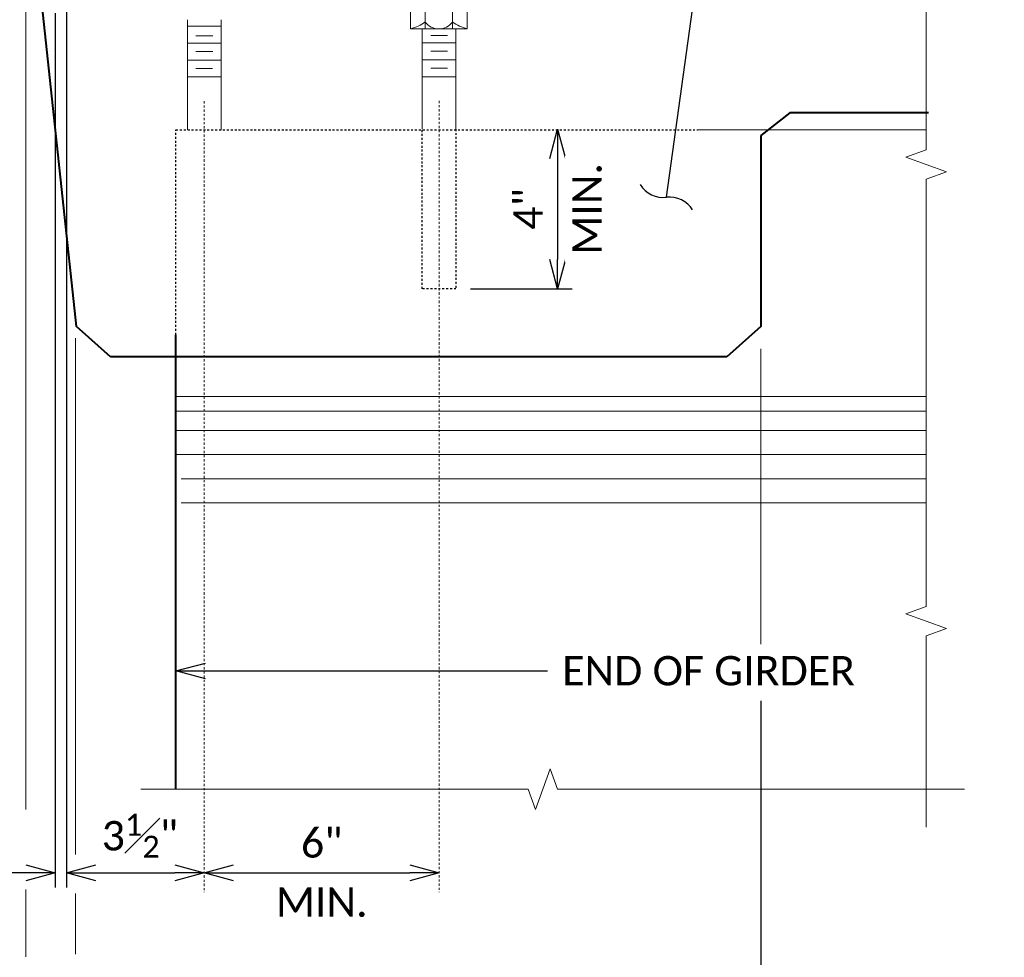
# Model space of a CAD drawing. Header units: metres. Extents: x -113 to 509, y -50 to 519.
# Tile 140 of 238: x -34 to 16, y 129 to 177. Entities that reach past the tile are written whole.
import ezdxf
from ezdxf import colors
from ezdxf.entities.mleader import LeaderData, LeaderLine
from ezdxf.math import Vec2, Vec3

# ---------------------------------------------------------------- set-up
doc = ezdxf.new("R2010")
doc.units = ezdxf.units.M
doc.header["$MEASUREMENT"] = 0
doc.linetypes.add('Wisdot2', pattern=[0.125, 0.0625, -0.0625])
doc.linetypes.add('Wisdot4', pattern=[0.28125, 0.125, -0.0625, 0.03125, -0.0625])
for name, color, linetype, lineweight in [('B_ANNO_BREAK', 7, 'Continuous', 18), ('B_ANNO_DIM', 7, 'Continuous', 18), ('B_CNTR', 1, 'Wisdot4', 18), ('B_DETAIL', 7, 'Continuous', 18), ('B_DETAIL_HIDDEN', 7, 'Wisdot2', 25), ('B_DETAIL_OBJ', 7, 'Continuous', 40), ('B_STEEL_BOLT', 3, 'Continuous', 18)]:
    doc.layers.add(name, color=color, linetype=linetype, lineweight=lineweight)
doc.styles.get("Standard").update_dxf_attribs({"font": 'calibri.ttf'})
doc.dimstyles.new('Annotative', dxfattribs={"dimscale": 0, "dimtxt": 0.0625, "dimasz": 0.0625, "dimexe": 0.03125, "dimexo": 0.03125, "dimgap": 0.03125, "dimtad": 1, "dimdec": 3, "dimzin": 3, "dimdsep": 46, "dimlunit": 4, "dimtxsty": 'Standard', "dimblk": 'OPEN30', "dimcen": 0.03125, "dimaunit": 1, "dimadec": 0, "dimazin": 3, "dimtfac": 0.75, "dimtdec": 3, "dimtofl": 0, "dimtmove": 0, "dimatfit": 3, "dimldrblk": 'OPEN30', "dimfxl": 1, "dimtfill": 1, "dimfrac": 1, "dimtolj": 1, "dimtzin": 0, "dimarcsym": 0})

# ---------------------------------------------------------------- blocks, each defined once
blk = doc.blocks.new('nut and washer')
at = {"layer": 'B_STEEL_BOLT', "linetype": 'Continuous', "lineweight": 18}
for p, q in [((-1.43, -0.777), (-1.43, 0.303)), ((-0.686, -0.777), (-0.686, 0.303)), ((0.709, 0.303), (0.709, -0.777)), ((1.453, 0.303), (1.453, -0.777)), ((1.453, -0.777), (-1.43, -0.777))]:
    blk.add_line(p, q, dxfattribs=at)
at = {"layer": 'B_STEEL_BOLT', "linetype": 'Continuous', "lineweight": 18, "flags": 128}
blk.add_lwpolyline([(-1.712, 0.303), (1.713, 0.303), (1.713, 0.777), (-1.712, 0.777), (-1.712, 0.303)], dxfattribs=at)
at = {"layer": 'B_STEEL_BOLT', "linetype": 'Continuous', "lineweight": 18}
blk.add_arc((0.011, 0.087), 0.863, 216.0804, 323.9196, dxfattribs=at)
for centre, major_axis, start_param, end_param in [((-2.262, 1.557), (2.658, 0), 5.030858, 5.347152), ((2.285, 1.557), (-2.658, 0), 0.936034, 1.252328)]:
    blk.add_ellipse(centre, major_axis=major_axis, ratio=0.924121, start_param=start_param, end_param=end_param, dxfattribs=at)
blk = doc.blocks.new('_Integral')
at = {"color": 0, "linetype": 'ByBlock', "lineweight": -2}
for centre, start, end in [((0.439, 0.118), 129, 195), ((-0.439, -0.118), 309, 15)]:
    blk.add_arc(centre, 0.454, start, end, dxfattribs=at)
blk = doc.blocks.new('_Open30')
at = {"color": 0, "linetype": 'ByBlock', "lineweight": -2}
for p, q in [((-1, 0.268), (0, 0)), ((0, 0), (-1, -0.268)), ((0, 0), (-1, 0))]:
    blk.add_line(p, q, dxfattribs=at)
blk = doc.blocks.new('*D8072')
at = {"layer": 'B_ANNO_DIM', "color": 0, "lineweight": -2, "transparency": 16777216}
for p, q in [((105.985, 219.731), (105.985, 214.582)), ((101.546, 213.082), (106.735, 213.082))]:
    blk.add_line(p, q, dxfattribs=at)
at = {"layer": 'Defpoints', "color": 0, "transparency": 16777216}
for p in [(105.985, 221.231), (100.796, 213.082), (105.985, 213.082)]:
    blk.add_point(p, dxfattribs=at)
at = {"layer": 'B_ANNO_DIM', "color": 0, "lineweight": -2, "transparency": 16777216, "xscale": 1.5, "yscale": 1.5, "zscale": 1.5}
for p, rotation in [((105.985, 221.231), 90), ((105.985, 213.082), 270)]:
    blk.add_blockref('_Open30', p, dxfattribs=dict(at, rotation=rotation))
at = {"layer": 'B_ANNO_DIM', "color": 0, "transparency": 16777216, "insert": (104.481, 217.156), "char_height": 1.5, "attachment_point": 5, "rotation": 90, "bg_fill": 3, "box_fill_scale": 1.25, "bg_fill_color": 256, "bg_fill_true_color": 13158600, "bg_fill_transparency": 0}
blk.add_mtext('\\A1;4"', dxfattribs=at)
at = {"layer": 'B_ANNO_DIM', "color": 0, "transparency": 16777216, "insert": (107.49, 217.156), "char_height": 1.5, "attachment_point": 5, "rotation": 90, "bg_fill": 3, "box_fill_scale": 1.25, "bg_fill_color": 256, "bg_fill_true_color": 13158600, "bg_fill_transparency": 0}
blk.add_mtext('\\A1;MIN.', dxfattribs=at)
blk = doc.blocks.new('*D8063')
at = {"layer": 'B_ANNO_DIM', "color": 0, "lineweight": -2, "transparency": 16777216}
for p, q in [((116.365, 192.047), (116.365, 163.615)), ((81.366, 177.399), (81.366, 163.615)), ((114.865, 164.365), (82.866, 164.365))]:
    blk.add_line(p, q, dxfattribs=at)
at = {"layer": 'Defpoints', "color": 0, "transparency": 16777216}
for p in [(116.365, 192.797), (81.366, 178.149), (81.366, 164.365)]:
    blk.add_point(p, dxfattribs=at)
at = {"layer": 'B_ANNO_DIM', "color": 0, "lineweight": -2, "transparency": 16777216, "xscale": 1.5, "yscale": 1.5, "zscale": 1.5, "rotation": 180}
blk.add_blockref('_Open30', (81.366, 164.365), dxfattribs=at)
at = {"layer": 'B_ANNO_DIM', "color": 0, "lineweight": -2, "transparency": 16777216, "xscale": 1.5, "yscale": 1.5, "zscale": 1.5}
blk.add_blockref('_Open30', (116.365, 164.365), dxfattribs=at)
at = {"layer": 'B_ANNO_DIM', "color": 0, "transparency": 16777216, "insert": (98.865, 165.883), "char_height": 1.5, "attachment_point": 5, "bg_fill": 3, "box_fill_scale": 1.25, "bg_fill_color": 256, "bg_fill_true_color": 13158600, "bg_fill_transparency": 0}
blk.add_mtext('\\A1;2\'-6"', dxfattribs=at)
blk = doc.blocks.new('*D8080')
at = {"layer": 'B_ANNO_DIM', "color": 0, "lineweight": -2, "transparency": 16777216}
blk.add_line((89.444, 183.267), (98.438, 183.267), dxfattribs=at)
at = {"layer": 'Defpoints', "color": 0, "transparency": 16777216}
for p in [(87.944, 183.267), (99.938, 183.267), (99.938, 183.267)]:
    blk.add_point(p, dxfattribs=at)
at = {"layer": 'B_ANNO_DIM', "color": 0, "lineweight": -2, "transparency": 16777216, "xscale": 1.5, "yscale": 1.5, "zscale": 1.5, "rotation": 180}
blk.add_blockref('_Open30', (87.944, 183.267), dxfattribs=at)
at = {"layer": 'B_ANNO_DIM', "color": 0, "lineweight": -2, "transparency": 16777216, "xscale": 1.5, "yscale": 1.5, "zscale": 1.5}
blk.add_blockref('_Open30', (99.938, 183.267), dxfattribs=at)
at = {"layer": 'B_ANNO_DIM', "color": 0, "transparency": 16777216, "char_height": 1.5, "attachment_point": 5, "bg_fill": 3, "box_fill_scale": 1.25, "bg_fill_color": 256, "bg_fill_true_color": 13158600, "bg_fill_transparency": 0}
for s, insert in [('\\A1;6"', (93.941, 184.785)), ('\\A1;MIN.', (93.941, 181.762))]:
    blk.add_mtext(s, dxfattribs=dict(at, insert=insert))
blk = doc.blocks.new('*D8069')
at = {"layer": 'B_ANNO_DIM', "color": 0, "lineweight": -2, "transparency": 16777216}
blk.add_line((82.41, 183.267), (86.444, 183.267), dxfattribs=at)
at = {"layer": 'Defpoints', "color": 0, "transparency": 16777216}
for p in [(80.91, 183.267), (87.944, 183.267), (87.944, 183.267)]:
    blk.add_point(p, dxfattribs=at)
at = {"layer": 'B_ANNO_DIM', "color": 0, "lineweight": -2, "transparency": 16777216, "xscale": 1.5, "yscale": 1.5, "zscale": 1.5, "rotation": 180}
blk.add_blockref('_Open30', (80.91, 183.267), dxfattribs=at)
at = {"layer": 'B_ANNO_DIM', "color": 0, "lineweight": -2, "transparency": 16777216, "xscale": 1.5, "yscale": 1.5, "zscale": 1.5}
blk.add_blockref('_Open30', (87.944, 183.267), dxfattribs=at)
at = {"layer": 'B_ANNO_DIM', "color": 0, "transparency": 16777216, "insert": (84.655, 185.16), "char_height": 1.5, "attachment_point": 5, "bg_fill": 3, "box_fill_scale": 1.25, "bg_fill_color": 256, "bg_fill_true_color": 13158600, "bg_fill_transparency": 0}
blk.add_mtext('\\A1;3{\\H0.75x;\\S1#2;}"', dxfattribs=at)
blk = doc.blocks.new('*D8078')
at = {"layer": 'B_ANNO_DIM', "color": 0, "lineweight": -2, "transparency": 16777216}
for p, q in [((80.91, 227.722), (80.91, 182.517)), ((80.327, 227.146), (80.327, 182.517)), ((78.827, 183.267), (75.827, 183.267)), ((82.41, 183.267), (83.91, 183.267))]:
    blk.add_line(p, q, dxfattribs=at)
at = {"layer": 'Defpoints', "color": 0, "transparency": 16777216}
for p in [(80.91, 228.472), (80.327, 227.896), (80.327, 183.267)]:
    blk.add_point(p, dxfattribs=at)
at = {"layer": 'B_ANNO_DIM', "color": 0, "lineweight": -2, "transparency": 16777216, "xscale": 1.5, "yscale": 1.5, "zscale": 1.5}
blk.add_blockref('_Open30', (80.327, 183.267), dxfattribs=at)
at = {"layer": 'B_ANNO_DIM', "color": 0, "lineweight": -2, "transparency": 16777216, "xscale": 1.5, "yscale": 1.5, "zscale": 1.5, "rotation": 180}
blk.add_blockref('_Open30', (80.91, 183.267), dxfattribs=at)
blk = doc.blocks.new('*U8060')
at = {"layer": 'B_ANNO_BREAK', "flags": 128}
for points in [[(124.8055, 237.8278), (124.8055, 220.175), (123.7746, 219.7998), (125.8365, 219.0493), (124.8055, 218.6741), (124.8055, 196.8694), (123.7746, 196.4941), (125.8365, 195.7437), (124.8055, 195.3684), (124.8055, 185.6008)], [(126.7636, 187.5367), (105.9839, 187.5367), (105.6087, 188.5676), (104.8582, 186.5057), (104.483, 187.5367), (84.7021, 187.5367)]]:
    blk.add_lwpolyline(points, dxfattribs=at)
at = {"layer": 'B_ANNO_DIM'}
for p, q in [((78.8235, 227.8777), (78.8235, 186.4953)), ((116.3654, 194.946), (116.3654, 210.0144)), ((78.8235, 182.4119), (78.8235, 178.9718))]:
    blk.add_line(p, q, dxfattribs=at)
at = {"layer": 'B_DETAIL'}
for p, q in [((113.1271, 221.198), (124.8055, 221.198)), ((86.4994, 207.581), (124.8055, 207.581)), ((86.4994, 206.839), (124.8055, 206.839)), ((86.4994, 205.85), (124.8055, 205.85)), ((86.4994, 204.613), (124.8055, 204.613)), ((86.7634, 203.382), (124.8055, 203.382)), ((86.7634, 202.145), (124.8055, 202.145))]:
    blk.add_line(p, q, dxfattribs=at)
at = {"layer": 'B_DETAIL_HIDDEN'}
for p, q in [((99.0743, 213.0818), (99.0743, 221.2307)), ((100.7963, 221.2307), (100.7963, 213.0818)), ((86.4994, 210.737), (86.4994, 221.198))]:
    blk.add_line(p, q, dxfattribs=at)
at = {"layer": 'B_DETAIL_HIDDEN', "ltscale": 0.5}
blk.add_line((100.7963, 213.0818), (99.0743, 213.0818), dxfattribs=at)
at = {"layer": 'B_DETAIL_OBJ'}
for p, q in [((81.4136, 211.1465), (78.9426, 234.3815)), ((117.851, 222.0594), (116.3654, 220.9013)), ((124.9246, 222.0594), (117.851, 222.0594)), ((116.3654, 220.9013), (116.3654, 211.1465)), ((83.1566, 209.6032), (81.4136, 211.1465)), ((116.3654, 211.1465), (114.6224, 209.6032)), ((114.6224, 209.6032), (83.1566, 209.6032))]:
    blk.add_line(p, q, dxfattribs=at)
at = {"layer": 'B_STEEL_BOLT'}
for p, q in [((87.0863, 226.8158), (87.0863, 221.198)), ((88.8023, 221.198), (88.8023, 226.8158)), ((88.8023, 226.4798), (87.0863, 226.4798)), ((99.0743, 221.2307), (99.0743, 226.3418)), ((100.7963, 226.3418), (100.7963, 221.2307)), ((88.3763, 225.9937), (87.5123, 225.9937)), ((100.3703, 226.0057), (99.5063, 226.0057)), ((88.8023, 225.6158), (87.0863, 225.6158)), ((100.7963, 225.6278), (99.0803, 225.6278)), ((88.8023, 224.7518), (87.0863, 224.7518)), ((88.3763, 225.1898), (87.5123, 225.1898)), ((100.7963, 224.7638), (99.0803, 224.7638)), ((100.3703, 225.2018), (99.5063, 225.2018)), ((88.3703, 224.3258), (87.5123, 224.3258)), ((100.3643, 224.3378), (99.5063, 224.3378)), ((88.8023, 223.8938), (87.0863, 223.8938)), ((100.7963, 223.9058), (99.0803, 223.9058))]:
    blk.add_line(p, q, dxfattribs=at)
at = {"color": 7, "linetype": 'Continuous', "lineweight": 18, "xscale": -1}
blk.add_blockref('nut and washer', (99.9353, 227.1188), dxfattribs=at)
at = {"layer": 'B_ANNO_DIM'}
ml = blk.add_multileader_mtext('Standard', dxfattribs=at)
ml.set_content('CONCRETE DIAPHRAGM TO\\PEXTEND BETWEEN INSIDE\\PFACES OF EXTERIOR GIRDERS', color=256)
ml.set_leader_properties()
ml.set_arrow_properties(name='INTEGRAL')
ml.build(insert=Vec2(0, 0))
ml.multileader.update_dxf_attribs({"dogleg_length": 0.125, "arrow_head_size": 3, "scale": 24})
ctx = ml.context
ctx.base_point, ctx.scale, ctx.char_height, ctx.arrow_head_size, ctx.landing_gap_size, ctx.plane_origin = Vec3(119.689, 247.2034), 24, 1.5, 3, 0.75, Vec3(109.7837, 211.3963)
notes = []
notes.append((ctx, [(0, (1, 1, 0), (116.689, 247.2034), (1, 0), 3, [(0, [(111.5441, 217.7503), (115.6148, 247.2034), (115.9728, 247.2034)], 0, [])])]))
ctx.mtext.insert, ctx.mtext.flow_direction = Vec3(120.439, 247.9644), 5
for ctx, leaders in notes:
    for number, flags, end, landing, length, lines in leaders:
        leader = LeaderData()
        leader.index, (leader.has_last_leader_line, leader.has_dogleg_vector, leader.attachment_direction) = number, flags
        leader.last_leader_point, leader.dogleg_vector, leader.dogleg_length = Vec3(end), Vec3(landing), length
        for number, points, colour, breaks in lines:
            line = LeaderLine()
            line.index, line.vertices, line.color, line.breaks = number, Vec3.list(points), colors.encode_raw_color(colour), breaks
            leader.lines.append(line)
        ctx.leaders.append(leader)
dim = blk.add_linear_dim(base=(105.9847, 213.0818), p1=(105.9847, 221.2307), p2=(100.7963, 213.0818), angle=90, text='4"\\XMIN.', dimstyle='Annotative', dxfattribs=at)
dim.commit()
dim.dimension.update_dxf_attribs({"geometry": '*D8072', "text_midpoint": (105.9847, 217.1563)})
dim = blk.add_linear_dim(base=(81.3655, 164.3648), p1=(116.3654, 192.7966), p2=(81.3655, 178.1491), text='2\'-6"', dimstyle='Annotative', dxfattribs=at)
dim.commit()
dim.dimension.update_dxf_attribs({"geometry": '*D8063', "text_midpoint": (98.8655, 165.8833)})
blk.add_line((81.3655, 179.1179), (81.3655, 182.2068), dxfattribs=at)
at = {"layer": 'B_DETAIL_HIDDEN'}
blk.add_line((86.4994, 221.198), (113.1271, 221.198), dxfattribs=at)
at = {"layer": 'B_DETAIL_OBJ'}
blk.add_line((86.4994, 187.5367), (86.4994, 210.737), dxfattribs=at)
at = {"layer": 'B_ANNO_DIM'}
dim = blk.add_linear_dim(base=(99.9383, 183.2668), p1=(87.9443, 183.2668), p2=(99.9383, 183.2668), text='<>\\XMIN.', dimstyle='Annotative', override={"dimlfac": 0.5}, dxfattribs=at)
dim.commit()
dim.dimension.update_dxf_attribs({"geometry": '*D8080', "text_midpoint": (93.9413, 183.2668)})
ml = blk.add_multileader_mtext('Standard', dxfattribs=at)
ml.set_content('END OF GIRDER', color=256)
ml.set_leader_properties()
ml.set_arrow_properties(name='OPEN30')
ml.build(insert=Vec2(0, 0))
ml.multileader.update_dxf_attribs({"text_right_attachment_type": 3, "dogleg_length": 0.0625, "arrow_head_size": 1.5, "scale": 24})
ctx = ml.context
ctx.base_point, ctx.scale, ctx.char_height, ctx.arrow_head_size, ctx.landing_gap_size, ctx.plane_origin = Vec3(105.4702, 193.5726), 24, 1.5, 1.5, 0.75, Vec3(82.8267, 193.5726)
ctx.right_attachment = 3
notes = []
notes.append((ctx, [(0, (1, 1, 0), (103.9702, 193.5726), (1, 0), 1.5, [(0, [(86.4994, 193.5726), (103.9702, 193.5726), (103.9702, 193.5726)], 0, [])])]))
ctx.mtext.insert, ctx.mtext.flow_direction = Vec3(106.2202, 194.3336), 5
for ctx, leaders in notes:
    for number, flags, end, landing, length, lines in leaders:
        leader = LeaderData()
        leader.index, (leader.has_last_leader_line, leader.has_dogleg_vector, leader.attachment_direction) = number, flags
        leader.last_leader_point, leader.dogleg_vector, leader.dogleg_length = Vec3(end), Vec3(landing), length
        for number, points, colour, breaks in lines:
            line = LeaderLine()
            line.index, line.vertices, line.color, line.breaks = number, Vec3.list(points), colors.encode_raw_color(colour), breaks
            leader.lines.append(line)
        ctx.leaders.append(leader)
at = {"layer": 'B_CNTR'}
blk.add_line((99.9383, 222.6753), (99.9383, 182.2864), dxfattribs=at)
at = {"layer": 'B_ANNO_DIM'}
dim = blk.add_linear_dim(base=(87.9443, 183.2668), p1=(80.9103, 183.2668), p2=(87.9443, 183.2668), dimstyle='Annotative', override={"dimlfac": 0.5}, dxfattribs=at)
dim.commit()
dim.dimension.update_dxf_attribs({"geometry": '*D8069', "text_midpoint": (84.6549, 183.2668), "dimtype": 160})
blk.add_line((81.3655, 184.2031), (81.3655, 210.5638), dxfattribs=at)
at = {"layer": 'B_CNTR'}
blk.add_line((87.9443, 222.6633), (87.9443, 182.2864), dxfattribs=at)
at = {"layer": 'B_ANNO_DIM'}
dim = blk.add_linear_dim(base=(80.3266, 183.2668), p1=(80.9103, 228.4718), p2=(80.3266, 227.8958), text=' ', dimstyle='Annotative', dxfattribs=at)
dim.commit()
dim.dimension.update_dxf_attribs({"geometry": '*D8078', "text_midpoint": (76.5766, 183.2668), "dimtype": 160})

msp = doc.modelspace()

# ---------------------------------------------------------------- block references
msp.add_blockref('*U8060', (-112.829, -49.648))

doc.saveas('drawing.dxf')
